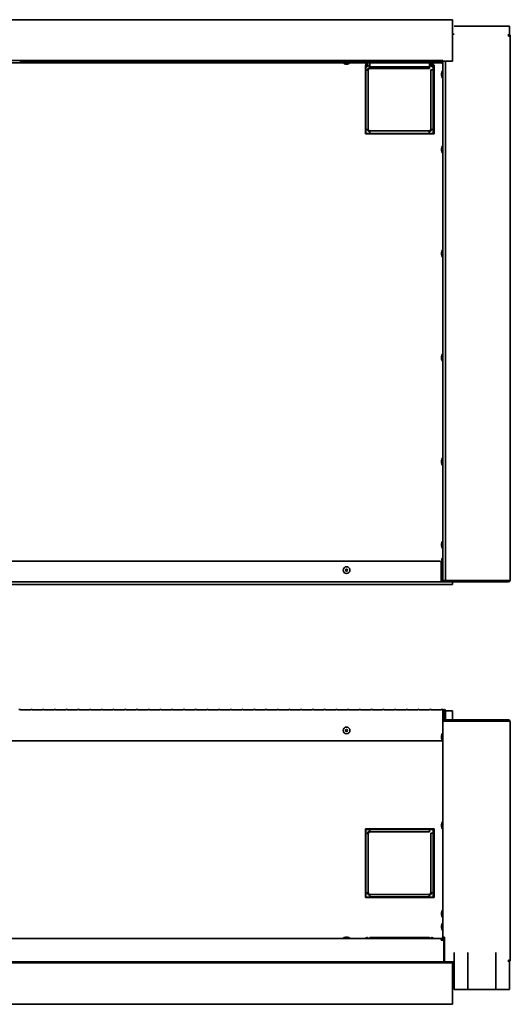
# Model space of a CAD drawing. Extents: x -6.9 to 77.3, y 3.9 to 51.3.
# Tile 2 of 3: x 17.3 to 40.9, y 3.9 to 51.3. Entities that reach past the tile are written whole.
import ezdxf

# ---------------------------------------------------------------- set-up
doc = ezdxf.new("R2010")
doc.units = 0
doc.header["$MEASUREMENT"] = 0

msp = doc.modelspace()

# ---------------------------------------------------------------- linework, layer by layer
at = {"color": 7, "lineweight": 35}
for p, q in [((38.101, 51.263), (-4.049, 51.263)), ((38.101, 51.263), (38.101, 49.263)), ((40.176, 50.958), (38.176, 50.958)), ((40.84, 50.958), (38.84, 50.958)), ((40.84, 50.958), (40.84, 50.476)), ((38.101, 50.562), (38.176, 50.562)), ((40.79, 50.476), (40.783, 50.562)), ((40.875, 50.476), (40.79, 50.476)), ((40.875, 50.476), (40.875, 24.325)), ((37.623, 49.303), (-3.621, 49.303)), ((17.318, 49.283), (17.318, 49.212)), ((17.318, 49.283), (17.811, 49.283)), ((17.318, 49.26), (17.811, 49.26)), ((17.811, 49.235), (17.318, 49.235)), ((17.811, 49.212), (17.811, 49.283)), ((17.882, 49.283), (17.882, 49.212)), ((17.882, 49.283), (18.375, 49.283)), ((17.882, 49.26), (18.375, 49.26)), ((18.375, 49.235), (17.882, 49.235)), ((18.375, 49.212), (18.375, 49.283)), ((18.447, 49.283), (18.447, 49.212)), ((18.447, 49.283), (18.939, 49.283)), ((18.447, 49.26), (18.939, 49.26)), ((18.939, 49.235), (18.447, 49.235)), ((18.939, 49.212), (18.939, 49.283)), ((19.011, 49.283), (19.011, 49.212)), ((19.011, 49.283), (19.504, 49.283)), ((19.011, 49.26), (19.504, 49.26)), ((19.504, 49.235), (19.011, 49.235)), ((19.504, 49.212), (19.504, 49.283)), ((19.575, 49.283), (19.575, 49.212)), ((19.575, 49.283), (20.068, 49.283)), ((19.575, 49.26), (20.068, 49.26)), ((20.068, 49.235), (19.575, 49.235)), ((20.068, 49.212), (20.068, 49.283)), ((20.139, 49.283), (20.139, 49.212)), ((20.139, 49.283), (20.632, 49.283)), ((20.139, 49.26), (20.632, 49.26)), ((20.632, 49.235), (20.139, 49.235)), ((20.632, 49.212), (20.632, 49.283)), ((20.703, 49.283), (20.703, 49.212)), ((20.703, 49.283), (21.196, 49.283)), ((20.703, 49.26), (21.196, 49.26)), ((21.196, 49.235), (20.703, 49.235)), ((21.196, 49.212), (21.196, 49.283)), ((21.267, 49.283), (21.267, 49.212)), ((21.267, 49.283), (21.76, 49.283)), ((21.267, 49.26), (21.76, 49.26)), ((21.76, 49.235), (21.267, 49.235)), ((21.76, 49.212), (21.76, 49.283)), ((21.832, 49.283), (21.832, 49.212)), ((21.832, 49.283), (22.324, 49.283)), ((21.832, 49.26), (22.324, 49.26)), ((22.324, 49.235), (21.832, 49.235)), ((22.324, 49.212), (22.324, 49.283)), ((22.396, 49.283), (22.396, 49.212)), ((22.396, 49.283), (22.889, 49.283)), ((22.396, 49.26), (22.889, 49.26)), ((22.889, 49.235), (22.396, 49.235)), ((22.889, 49.212), (22.889, 49.283)), ((22.96, 49.283), (22.96, 49.212)), ((22.96, 49.283), (23.453, 49.283)), ((22.96, 49.26), (23.453, 49.26)), ((23.453, 49.235), (22.96, 49.235)), ((23.453, 49.212), (23.453, 49.283)), ((23.524, 49.283), (23.524, 49.212)), ((23.524, 49.283), (24.017, 49.283)), ((23.524, 49.26), (24.017, 49.26)), ((24.017, 49.235), (23.524, 49.235)), ((24.017, 49.212), (24.017, 49.283)), ((24.088, 49.283), (24.088, 49.212)), ((24.088, 49.283), (24.581, 49.283)), ((24.088, 49.26), (24.581, 49.26)), ((24.581, 49.235), (24.088, 49.235)), ((24.581, 49.212), (24.581, 49.283)), ((24.652, 49.283), (24.652, 49.212)), ((24.652, 49.283), (25.145, 49.283)), ((24.652, 49.26), (25.145, 49.26)), ((25.145, 49.235), (24.652, 49.235)), ((25.145, 49.212), (25.145, 49.283)), ((25.217, 49.283), (25.217, 49.212)), ((25.217, 49.283), (25.71, 49.283)), ((25.217, 49.26), (25.71, 49.26)), ((25.71, 49.235), (25.217, 49.235)), ((25.71, 49.212), (25.71, 49.283)), ((25.781, 49.283), (25.781, 49.212)), ((25.781, 49.283), (26.274, 49.283)), ((25.781, 49.26), (26.274, 49.26)), ((26.274, 49.235), (25.781, 49.235)), ((26.274, 49.212), (26.274, 49.283)), ((26.345, 49.283), (26.345, 49.212)), ((26.345, 49.283), (26.838, 49.283)), ((26.345, 49.26), (26.838, 49.26)), ((26.838, 49.235), (26.345, 49.235)), ((26.838, 49.212), (26.838, 49.283)), ((26.909, 49.283), (26.909, 49.212)), ((26.909, 49.283), (27.402, 49.283)), ((26.909, 49.26), (27.402, 49.26)), ((27.402, 49.235), (26.909, 49.235)), ((27.402, 49.212), (27.402, 49.283)), ((27.473, 49.283), (27.473, 49.212)), ((27.473, 49.283), (27.966, 49.283)), ((27.473, 49.26), (27.966, 49.26)), ((27.966, 49.235), (27.473, 49.235)), ((27.966, 49.212), (27.966, 49.283)), ((28.037, 49.283), (28.037, 49.212)), ((28.037, 49.283), (28.53, 49.283)), ((28.037, 49.26), (28.53, 49.26)), ((28.53, 49.235), (28.037, 49.235)), ((28.53, 49.212), (28.53, 49.283)), ((28.602, 49.283), (28.602, 49.212)), ((28.602, 49.283), (29.095, 49.283)), ((28.602, 49.26), (29.095, 49.26)), ((29.095, 49.235), (28.602, 49.235)), ((29.095, 49.212), (29.095, 49.283)), ((29.166, 49.283), (29.166, 49.212)), ((29.166, 49.283), (29.659, 49.283)), ((29.166, 49.26), (29.659, 49.26)), ((29.659, 49.235), (29.166, 49.235)), ((29.659, 49.212), (29.659, 49.283)), ((29.73, 49.283), (29.73, 49.212)), ((29.73, 49.283), (30.223, 49.283)), ((29.73, 49.26), (30.223, 49.26)), ((30.223, 49.235), (29.73, 49.235)), ((30.223, 49.212), (30.223, 49.283)), ((30.294, 49.283), (30.294, 49.212)), ((30.294, 49.283), (30.787, 49.283)), ((30.294, 49.26), (30.787, 49.26)), ((30.787, 49.235), (30.294, 49.235)), ((30.787, 49.212), (30.787, 49.283)), ((30.858, 49.283), (30.858, 49.212)), ((30.858, 49.283), (31.351, 49.283)), ((30.858, 49.26), (31.351, 49.26)), ((31.351, 49.235), (30.858, 49.235)), ((31.351, 49.212), (31.351, 49.283)), ((31.423, 49.283), (31.423, 49.212)), ((31.423, 49.283), (31.915, 49.283)), ((31.423, 49.26), (31.915, 49.26)), ((31.915, 49.235), (31.423, 49.235)), ((31.915, 49.212), (31.915, 49.283)), ((31.987, 49.283), (31.987, 49.212)), ((31.987, 49.283), (32.48, 49.283)), ((31.987, 49.26), (32.48, 49.26)), ((32.48, 49.235), (31.987, 49.235)), ((32.48, 49.212), (32.48, 49.283)), ((32.551, 49.283), (32.551, 49.212)), ((32.551, 49.283), (33.044, 49.283)), ((32.551, 49.26), (33.044, 49.26)), ((33.044, 49.235), (32.551, 49.235)), ((33.044, 49.212), (33.044, 49.283)), ((33.115, 49.283), (33.115, 49.212)), ((33.115, 49.283), (33.608, 49.283)), ((33.115, 49.26), (33.608, 49.26)), ((33.608, 49.235), (33.115, 49.235)), ((33.608, 49.212), (33.608, 49.283)), ((33.679, 49.283), (33.679, 49.212)), ((33.679, 49.283), (34.172, 49.283)), ((33.679, 49.26), (34.172, 49.26)), ((34.172, 49.235), (33.679, 49.235)), ((34.172, 49.212), (34.172, 49.283)), ((34.243, 49.283), (34.243, 49.212)), ((34.243, 49.283), (34.736, 49.283)), ((34.243, 49.26), (34.736, 49.26)), ((34.736, 49.235), (34.243, 49.235)), ((34.736, 49.212), (34.736, 49.283)), ((34.808, 49.283), (34.808, 49.212)), ((34.808, 49.283), (35.301, 49.283)), ((34.808, 49.26), (35.301, 49.26)), ((35.301, 49.235), (34.808, 49.235)), ((35.301, 49.212), (35.301, 49.283)), ((35.372, 49.283), (35.372, 49.212)), ((35.372, 49.283), (35.865, 49.283)), ((35.372, 49.26), (35.865, 49.26)), ((35.865, 49.235), (35.372, 49.235)), ((35.865, 49.212), (35.865, 49.283)), ((35.936, 49.283), (35.936, 49.212)), ((35.936, 49.283), (36.429, 49.283)), ((35.936, 49.26), (36.429, 49.26)), ((36.429, 49.235), (35.936, 49.235)), ((36.429, 49.212), (36.429, 49.283)), ((36.5, 49.283), (36.5, 49.212)), ((36.5, 49.283), (36.993, 49.283)), ((36.5, 49.26), (36.993, 49.26)), ((36.993, 49.235), (36.5, 49.235)), ((36.993, 49.212), (36.993, 49.283)), ((37.064, 49.283), (37.064, 49.212)), ((37.064, 49.283), (37.557, 49.283)), ((37.064, 49.26), (37.557, 49.26)), ((37.557, 49.235), (37.064, 49.235)), ((37.557, 49.212), (37.557, 49.283)), ((37.623, 49.192), (37.623, 49.303)), ((37.626, 49.263), (37.623, 49.263)), ((37.76, 49.266), (37.626, 49.266)), ((37.626, 49.266), (37.626, 24.303)), ((37.76, 24.303), (37.76, 49.266)), ((38.101, 49.263), (37.76, 49.263)), ((-3.621, 49.192), (37.623, 49.192)), ((17.811, 49.212), (17.318, 49.212)), ((18.375, 49.212), (17.882, 49.212)), ((18.939, 49.212), (18.447, 49.212)), ((19.504, 49.212), (19.011, 49.212)), ((20.068, 49.212), (19.575, 49.212)), ((20.632, 49.212), (20.139, 49.212)), ((21.196, 49.212), (20.703, 49.212)), ((21.76, 49.212), (21.267, 49.212)), ((22.324, 49.212), (21.832, 49.212)), ((22.889, 49.212), (22.396, 49.212)), ((23.453, 49.212), (22.96, 49.212)), ((24.017, 49.212), (23.524, 49.212)), ((24.581, 49.212), (24.088, 49.212)), ((25.145, 49.212), (24.652, 49.212)), ((25.71, 49.212), (25.217, 49.212)), ((26.274, 49.212), (25.781, 49.212)), ((26.838, 49.212), (26.345, 49.212)), ((27.402, 49.212), (26.909, 49.212)), ((27.966, 49.212), (27.473, 49.212)), ((28.53, 49.212), (28.037, 49.212)), ((29.095, 49.212), (28.602, 49.212)), ((29.659, 49.212), (29.166, 49.212)), ((30.223, 49.212), (29.73, 49.212)), ((30.787, 49.212), (30.294, 49.212)), ((31.351, 49.212), (30.858, 49.212)), ((31.915, 49.212), (31.423, 49.212)), ((32.48, 49.212), (31.987, 49.212)), ((33.044, 49.212), (32.551, 49.212)), ((32.837, 49.192), (33.165, 49.192)), ((32.837, 49.192), (32.837, 49.185)), ((32.837, 49.185), (33.165, 49.185)), ((32.951, 49.127), (33.051, 49.127)), ((32.951, 49.127), (33.051, 49.127)), ((33.608, 49.212), (33.115, 49.212)), ((33.165, 49.192), (33.165, 49.185)), ((34.172, 49.212), (33.679, 49.212)), ((33.912, 49.077), (33.912, 45.777)), ((33.924, 49.077), (33.912, 49.077)), ((33.924, 49.068), (33.912, 49.068)), ((33.924, 48.843), (33.912, 48.843)), ((33.931, 49.038), (33.921, 49.038)), ((33.921, 49.038), (33.921, 48.843)), ((33.924, 49.192), (33.924, 49.066)), ((34.046, 48.843), (33.924, 48.843)), ((33.924, 48.843), (33.924, 45.993)), ((33.96, 49.192), (33.96, 49.066)), ((34.01, 49.077), (33.96, 49.077)), ((34.01, 49.068), (33.96, 49.068)), ((34.01, 49.066), (34.01, 49.192)), ((34.121, 49.066), (34.01, 49.066)), ((34.121, 49.038), (34.039, 49.038)), ((34.046, 45.993), (34.046, 48.843)), ((34.121, 49.066), (34.121, 49.192)), ((34.121, 49.066), (34.121, 49.005)), ((34.121, 49.007), (34.121, 48.918)), ((36.971, 49.005), (34.121, 49.005)), ((34.121, 49.005), (36.984, 49.005)), ((34.121, 48.918), (36.984, 48.918)), ((34.736, 49.212), (34.243, 49.212)), ((35.301, 49.212), (34.808, 49.212)), ((35.865, 49.212), (35.372, 49.212)), ((36.429, 49.212), (35.936, 49.212)), ((36.993, 49.212), (36.5, 49.212)), ((36.984, 49.192), (36.984, 49.066)), ((37.046, 49.066), (36.984, 49.066)), ((36.984, 49.005), (36.984, 49.066)), ((37.053, 49.038), (36.984, 49.038)), ((36.984, 48.918), (36.984, 49.005)), ((37.046, 49.066), (37.046, 49.192)), ((37.046, 48.855), (37.046, 45.993)), ((37.168, 48.855), (37.046, 48.855)), ((37.557, 49.212), (37.064, 49.212)), ((37.082, 49.066), (37.082, 49.192)), ((37.132, 49.077), (37.082, 49.077)), ((37.132, 49.068), (37.082, 49.068)), ((37.132, 49.066), (37.132, 49.192)), ((37.171, 49.038), (37.161, 49.038)), ((37.168, 49.066), (37.168, 49.192)), ((37.212, 49.077), (37.168, 49.077)), ((37.196, 49.068), (37.168, 49.068)), ((37.196, 48.855), (37.168, 48.855)), ((37.168, 45.993), (37.168, 48.855)), ((37.171, 48.855), (37.171, 49.038)), ((37.196, 45.777), (37.196, 49.068)), ((37.212, 45.777), (37.212, 49.077)), ((37.576, 49.177), (37.576, 49.192)), ((37.576, 49.177), (37.626, 49.173)), ((37.576, 49.177), (37.626, 49.17)), ((37.626, 48.799), (37.619, 48.799)), ((37.619, 48.799), (37.619, 48.471)), ((37.561, 48.685), (37.561, 48.585)), ((37.561, 48.685), (37.561, 48.585)), ((37.561, 48.685), (37.561, 48.602)), ((37.561, 48.668), (37.561, 48.585)), ((37.626, 48.471), (37.619, 48.471)), ((37.626, 48.471), (37.619, 48.471)), ((33.912, 45.993), (33.924, 45.993)), ((33.921, 45.993), (33.921, 45.788)), ((33.924, 45.993), (34.046, 45.993)), ((36.971, 45.918), (34.121, 45.918)), ((34.121, 45.918), (34.121, 45.796)), ((36.971, 45.918), (36.971, 45.796)), ((37.046, 45.993), (37.168, 45.993)), ((37.168, 45.993), (37.196, 45.993)), ((37.171, 45.788), (37.171, 45.993)), ((33.912, 45.777), (37.212, 45.777)), ((33.921, 45.788), (34.121, 45.788)), ((34.121, 45.796), (36.971, 45.796)), ((34.121, 45.796), (34.121, 45.777)), ((36.971, 45.777), (36.971, 45.796)), ((36.971, 45.788), (37.171, 45.788)), ((37.561, 45.071), (37.561, 44.971)), ((37.561, 45.071), (37.561, 44.971)), ((37.626, 45.185), (37.619, 45.185)), ((37.619, 45.185), (37.619, 44.857)), ((37.626, 44.857), (37.619, 44.857)), ((37.561, 40.071), (37.561, 39.971)), ((37.561, 40.071), (37.561, 39.971)), ((37.626, 40.185), (37.619, 40.185)), ((37.619, 40.185), (37.619, 39.857)), ((37.626, 39.857), (37.619, 39.857)), ((37.561, 35.071), (37.561, 34.971)), ((37.561, 35.071), (37.561, 34.971)), ((37.626, 35.185), (37.619, 35.185)), ((37.619, 35.185), (37.619, 34.857)), ((37.626, 34.857), (37.619, 34.857)), ((37.561, 30.071), (37.561, 29.971)), ((37.561, 30.071), (37.561, 29.971)), ((37.626, 30.185), (37.619, 30.185)), ((37.619, 30.185), (37.619, 29.857)), ((37.626, 29.857), (37.619, 29.857)), ((37.561, 26.071), (37.561, 25.988)), ((37.561, 26.054), (37.561, 25.971)), ((37.619, 26.185), (37.619, 26.128)), ((37.626, 26.185), (37.619, 26.185)), ((37.619, 26.128), (37.619, 25.857)), ((37.626, 25.857), (37.619, 25.857)), ((-3.454, 25.243), (37.456, 25.243)), ((37.556, 25.143), (37.556, 24.326)), ((37.576, 24.975), (37.576, 25.362)), ((37.576, 25.362), (37.626, 25.362)), ((37.561, 24.918), (37.561, 24.835)), ((37.561, 24.918), (37.561, 24.818)), ((37.561, 24.918), (37.561, 24.818)), ((37.561, 24.901), (37.561, 24.818)), ((37.612, 25.076), (37.576, 25.076)), ((37.576, 24.448), (37.576, 24.76)), ((37.612, 25.076), (37.626, 25.076)), ((37.626, 25.032), (37.619, 25.032)), ((37.619, 25.032), (37.619, 24.704)), ((37.626, 24.704), (37.619, 24.704)), ((37.626, 24.704), (37.619, 24.704)), ((-3.554, 24.24), (37.556, 24.24)), ((37.556, 24.362), (37.576, 24.362)), ((37.556, 24.326), (37.556, 24.24)), ((37.629, 24.302), (37.556, 24.302)), ((37.556, 24.276), (37.642, 24.276)), ((37.556, 24.24), (37.681, 24.24)), ((37.576, 24.362), (37.576, 24.448)), ((37.626, 24.303), (37.76, 24.303)), ((38.176, 24.302), (37.668, 24.302)), ((37.681, 24.245), (37.681, 24.24)), ((40.79, 24.275), (37.712, 24.275)), ((40.79, 24.239), (37.712, 24.239)), ((37.76, 24.303), (37.81, 24.303)), ((40.79, 24.303), (37.81, 24.303)), ((38.101, 24.116), (38.101, 24.239)), ((38.176, 24.303), (38.176, 24.275)), ((40.176, 24.275), (38.176, 24.275)), ((38.84, 24.303), (38.84, 24.275)), ((40.84, 24.275), (38.84, 24.275)), ((40.176, 24.303), (40.176, 24.275)), ((40.79, 24.239), (40.79, 24.275)), ((40.84, 24.312), (40.84, 24.275)), ((38.101, 24.116), (-4.049, 24.116)), ((17.247, 18.104), (17.318, 18.104)), ((17.318, 18.104), (17.318, 18.091)), ((17.811, 18.091), (17.318, 18.091)), ((17.811, 18.091), (17.811, 18.104)), ((17.811, 18.104), (17.882, 18.104)), ((17.882, 18.104), (17.882, 18.091)), ((18.375, 18.091), (17.882, 18.091)), ((18.375, 18.091), (18.375, 18.104)), ((18.375, 18.104), (18.447, 18.104)), ((18.447, 18.104), (18.447, 18.091)), ((18.939, 18.091), (18.447, 18.091)), ((18.939, 18.091), (18.939, 18.104)), ((18.939, 18.104), (19.011, 18.104)), ((19.011, 18.104), (19.011, 18.091)), ((19.504, 18.091), (19.011, 18.091)), ((19.504, 18.091), (19.504, 18.104)), ((19.504, 18.104), (19.575, 18.104)), ((19.575, 18.104), (19.575, 18.091)), ((20.068, 18.091), (19.575, 18.091)), ((20.068, 18.091), (20.068, 18.104)), ((20.068, 18.104), (20.139, 18.104)), ((20.139, 18.104), (20.139, 18.091)), ((20.632, 18.091), (20.139, 18.091)), ((20.632, 18.091), (20.632, 18.104)), ((20.632, 18.104), (20.703, 18.104)), ((20.703, 18.104), (20.703, 18.091)), ((21.196, 18.091), (20.703, 18.091)), ((21.196, 18.091), (21.196, 18.104)), ((21.196, 18.104), (21.267, 18.104)), ((21.267, 18.104), (21.267, 18.091)), ((21.76, 18.091), (21.267, 18.091)), ((21.76, 18.091), (21.76, 18.104)), ((21.76, 18.104), (21.832, 18.104)), ((21.832, 18.104), (21.832, 18.091)), ((22.324, 18.091), (21.832, 18.091)), ((22.324, 18.091), (22.324, 18.104)), ((22.324, 18.104), (22.396, 18.104)), ((22.396, 18.104), (22.396, 18.091)), ((22.889, 18.091), (22.396, 18.091)), ((22.889, 18.091), (22.889, 18.104)), ((22.889, 18.104), (22.96, 18.104)), ((22.96, 18.104), (22.96, 18.091)), ((23.453, 18.091), (22.96, 18.091)), ((23.453, 18.091), (23.453, 18.104)), ((23.453, 18.104), (23.524, 18.104)), ((23.524, 18.104), (23.524, 18.091)), ((24.017, 18.091), (23.524, 18.091)), ((24.017, 18.091), (24.017, 18.104)), ((24.017, 18.104), (24.088, 18.104)), ((24.088, 18.104), (24.088, 18.091)), ((24.581, 18.091), (24.088, 18.091)), ((24.581, 18.091), (24.581, 18.104)), ((24.581, 18.104), (24.652, 18.104)), ((24.652, 18.104), (24.652, 18.091)), ((25.145, 18.091), (24.652, 18.091)), ((25.145, 18.091), (25.145, 18.104)), ((25.145, 18.104), (25.217, 18.104)), ((25.217, 18.104), (25.217, 18.091)), ((25.71, 18.091), (25.217, 18.091)), ((25.71, 18.091), (25.71, 18.104)), ((25.71, 18.104), (25.781, 18.104)), ((25.781, 18.104), (25.781, 18.091)), ((26.274, 18.091), (25.781, 18.091)), ((26.274, 18.091), (26.274, 18.104)), ((26.274, 18.104), (26.345, 18.104)), ((26.345, 18.104), (26.345, 18.091)), ((26.838, 18.091), (26.345, 18.091)), ((26.838, 18.091), (26.838, 18.104)), ((26.838, 18.104), (26.909, 18.104)), ((26.909, 18.104), (26.909, 18.091)), ((27.402, 18.091), (26.909, 18.091)), ((27.402, 18.091), (27.402, 18.104)), ((27.402, 18.104), (27.473, 18.104)), ((27.473, 18.104), (27.473, 18.091)), ((27.966, 18.091), (27.473, 18.091)), ((27.966, 18.091), (27.966, 18.104)), ((27.966, 18.104), (28.037, 18.104)), ((28.037, 18.104), (28.037, 18.091)), ((28.53, 18.091), (28.037, 18.091)), ((28.53, 18.091), (28.53, 18.104)), ((28.53, 18.104), (28.602, 18.104)), ((28.602, 18.104), (28.602, 18.091)), ((29.095, 18.091), (28.602, 18.091)), ((29.095, 18.091), (29.095, 18.104)), ((29.095, 18.104), (29.166, 18.104)), ((29.166, 18.104), (29.166, 18.091)), ((29.659, 18.091), (29.166, 18.091)), ((29.659, 18.091), (29.659, 18.104)), ((29.659, 18.104), (29.73, 18.104)), ((29.73, 18.104), (29.73, 18.091)), ((30.223, 18.091), (29.73, 18.091)), ((30.223, 18.091), (30.223, 18.104)), ((30.223, 18.104), (30.294, 18.104)), ((30.294, 18.104), (30.294, 18.091)), ((30.787, 18.091), (30.294, 18.091)), ((30.787, 18.091), (30.787, 18.104)), ((30.787, 18.104), (30.858, 18.104)), ((30.858, 18.104), (30.858, 18.091)), ((31.351, 18.091), (30.858, 18.091)), ((31.351, 18.091), (31.351, 18.104)), ((31.351, 18.104), (31.423, 18.104)), ((31.423, 18.104), (31.423, 18.091)), ((31.915, 18.091), (31.423, 18.091)), ((31.915, 18.091), (31.915, 18.104)), ((31.915, 18.104), (31.987, 18.104)), ((31.987, 18.104), (31.987, 18.091)), ((32.48, 18.091), (31.987, 18.091)), ((32.48, 18.091), (32.48, 18.104)), ((32.48, 18.104), (32.551, 18.104)), ((32.551, 18.104), (32.551, 18.091)), ((33.044, 18.091), (32.551, 18.091)), ((33.044, 18.091), (33.044, 18.104)), ((33.044, 18.104), (33.115, 18.104)), ((33.115, 18.104), (33.115, 18.091)), ((33.608, 18.091), (33.115, 18.091)), ((33.608, 18.091), (33.608, 18.104)), ((33.608, 18.104), (33.679, 18.104)), ((33.679, 18.104), (33.679, 18.091)), ((34.172, 18.091), (33.679, 18.091)), ((34.172, 18.091), (34.172, 18.104)), ((34.172, 18.104), (34.243, 18.104)), ((34.243, 18.104), (34.243, 18.091)), ((34.736, 18.091), (34.243, 18.091)), ((34.736, 18.091), (34.736, 18.104)), ((34.736, 18.104), (34.808, 18.104)), ((34.808, 18.104), (34.808, 18.091)), ((35.301, 18.091), (34.808, 18.091)), ((35.301, 18.091), (35.301, 18.104)), ((35.301, 18.104), (35.372, 18.104)), ((35.372, 18.104), (35.372, 18.091)), ((35.865, 18.091), (35.372, 18.091)), ((35.865, 18.091), (35.865, 18.104)), ((35.865, 18.104), (35.936, 18.104)), ((35.936, 18.104), (35.936, 18.091)), ((36.429, 18.091), (35.936, 18.091)), ((36.429, 18.091), (36.429, 18.104)), ((36.429, 18.104), (36.5, 18.104)), ((36.5, 18.104), (36.5, 18.091)), ((36.993, 18.091), (36.5, 18.091)), ((36.993, 18.091), (36.993, 18.104)), ((36.993, 18.104), (37.064, 18.104)), ((37.064, 18.104), (37.064, 18.091)), ((37.557, 18.091), (37.064, 18.091)), ((37.557, 18.091), (37.557, 18.104)), ((37.557, 18.104), (37.623, 18.104)), ((37.623, 18.048), (37.623, 18.104)), ((37.623, 18.048), (37.623, 16.954)), ((37.626, 18.045), (37.623, 18.045)), ((37.626, 18.046), (37.626, 17.838)), ((37.662, 18.046), (37.662, 17.838)), ((37.698, 18.046), (37.662, 18.046)), ((37.698, 18.046), (37.698, 17.545)), ((37.725, 18.045), (37.698, 18.045)), ((37.724, 17.659), (37.724, 18.046)), ((37.76, 17.659), (37.76, 18.046)), ((38.101, 18.045), (37.76, 18.045)), ((38.101, 17.609), (38.101, 18.045)), ((37.626, 17.593), (37.623, 17.593)), ((37.662, 17.838), (37.626, 17.838)), ((37.662, 17.593), (37.626, 17.593)), ((37.626, 17.545), (37.626, 17.593)), ((37.712, 17.545), (37.626, 17.545)), ((37.626, 17.545), (37.626, 7.169)), ((37.662, 17.838), (37.662, 17.545)), ((37.662, 17.545), (37.662, 17.593)), ((40.79, 17.545), (37.712, 17.545)), ((40.79, 17.609), (37.81, 17.609)), ((38.176, 17.573), (37.81, 17.573)), ((38.101, 17.545), (38.101, 17.573)), ((38.101, 17.569), (38.176, 17.569)), ((38.176, 17.545), (38.176, 17.573)), ((40.176, 17.573), (38.176, 17.573)), ((38.84, 17.545), (38.84, 17.573)), ((40.84, 17.573), (38.84, 17.573)), ((40.176, 17.545), (40.176, 17.573)), ((40.79, 17.609), (40.79, 17.573)), ((40.84, 17.536), (40.84, 17.573)), ((40.875, 17.523), (40.875, 6.069)), ((37.623, 16.604), (-3.621, 16.604)), ((37.561, 16.84), (37.561, 16.79)), ((37.561, 16.79), (37.561, 16.74)), ((37.619, 16.954), (37.619, 16.79)), ((37.626, 16.954), (37.619, 16.954)), ((37.619, 16.79), (37.619, 16.626)), ((37.626, 16.626), (37.619, 16.626)), ((37.623, 16.626), (37.623, 16.604)), ((37.626, 16.954), (37.626, 16.79)), ((37.626, 16.79), (37.626, 16.626)), ((37.212, 12.372), (33.912, 12.372)), ((33.912, 12.372), (33.912, 9.072)), ((33.921, 12.348), (33.921, 9.098)), ((37.171, 12.348), (33.921, 12.348)), ((34.121, 12.348), (34.121, 12.344)), ((34.121, 12.344), (34.121, 12.223)), ((36.984, 12.344), (34.121, 12.344)), ((36.984, 12.344), (36.984, 12.348)), ((36.984, 12.223), (36.984, 12.344)), ((37.171, 9.098), (37.171, 12.348)), ((37.212, 9.072), (37.212, 12.372)), ((37.561, 12.59), (37.561, 12.54)), ((37.561, 12.54), (37.561, 12.49)), ((37.619, 12.704), (37.619, 12.54)), ((37.626, 12.704), (37.619, 12.704)), ((37.619, 12.54), (37.619, 12.376)), ((37.626, 12.376), (37.619, 12.376)), ((37.626, 12.704), (37.626, 12.54)), ((37.626, 12.54), (37.626, 12.376)), ((33.924, 12.148), (33.921, 12.148)), ((34.046, 12.148), (33.924, 12.148)), ((33.924, 12.148), (33.924, 9.298)), ((34.046, 9.298), (34.046, 12.148)), ((34.121, 12.223), (36.984, 12.223)), ((37.046, 12.16), (37.046, 9.298)), ((37.168, 12.16), (37.046, 12.16)), ((37.171, 12.16), (37.168, 12.16)), ((37.168, 9.298), (37.168, 12.16)), ((33.912, 9.072), (37.212, 9.072)), ((33.921, 9.298), (33.924, 9.298)), ((33.921, 9.098), (37.171, 9.098)), ((33.924, 9.298), (34.046, 9.298)), ((36.971, 9.223), (34.121, 9.223)), ((34.121, 9.223), (34.121, 9.101)), ((34.121, 9.101), (36.971, 9.101)), ((34.121, 9.101), (34.121, 9.098)), ((36.971, 9.223), (36.971, 9.101)), ((36.971, 9.098), (36.971, 9.101)), ((37.046, 9.298), (37.168, 9.298)), ((37.168, 9.298), (37.171, 9.298)), ((37.561, 8.34), (37.561, 8.253)), ((37.561, 8.34), (37.561, 8.253)), ((37.561, 8.328), (37.561, 8.24)), ((37.561, 8.328), (37.561, 8.24)), ((37.619, 8.454), (37.619, 8.166)), ((37.626, 8.454), (37.619, 8.454)), ((37.619, 8.166), (37.619, 8.126)), ((37.626, 8.126), (37.619, 8.126)), ((37.626, 8.126), (37.619, 8.126)), ((37.626, 8.454), (37.626, 8.166)), ((37.626, 8.166), (37.626, 8.126)), ((37.561, 7.715), (37.561, 7.665)), ((37.561, 7.715), (37.561, 7.628)), ((37.561, 7.703), (37.561, 7.615)), ((37.561, 7.665), (37.561, 7.615)), ((37.619, 7.829), (37.619, 7.541)), ((37.626, 7.829), (37.619, 7.829)), ((-3.554, 7.108), (37.556, 7.108)), ((33.001, 7.115), (32.837, 7.115)), ((32.837, 7.108), (32.837, 7.115)), ((33.001, 7.173), (32.951, 7.173)), ((33.051, 7.173), (33.001, 7.173)), ((33.165, 7.115), (33.001, 7.115)), ((33.165, 7.108), (33.165, 7.115)), ((34.121, 7.155), (34.121, 7.108)), ((36.971, 7.155), (34.121, 7.155)), ((34.121, 7.119), (34.121, 7.108)), ((36.971, 7.155), (36.971, 7.108)), ((36.971, 7.155), (36.984, 7.155)), ((36.984, 7.108), (36.984, 7.155)), ((37.556, 7.108), (37.556, 7.022)), ((37.626, 7.13), (37.576, 7.122)), ((37.626, 7.127), (37.576, 7.122)), ((37.576, 7.072), (37.576, 7.122)), ((37.619, 7.541), (37.619, 7.501)), ((37.626, 7.501), (37.619, 7.501)), ((37.626, 7.501), (37.619, 7.501)), ((37.626, 7.169), (37.712, 7.169)), ((37.626, 7.169), (37.626, 7.13)), ((37.626, 7.122), (37.626, 7.169)), ((37.662, 7.169), (37.662, 7.022)), ((37.662, 7.122), (37.662, 7.169)), ((37.698, 7.169), (37.698, 6.43)), ((37.712, 7.169), (37.712, 6.069)), ((37.556, 7.072), (37.576, 7.072)), ((37.556, 7.022), (37.681, 7.022)), ((37.576, 7.022), (37.576, 7.072)), ((37.681, 6.069), (37.681, 7.022)), ((37.712, 6.43), (37.681, 6.43)), ((38.176, 4.653), (38.176, 6.43)), ((38.84, 4.653), (38.84, 6.43)), ((40.176, 4.653), (40.176, 6.43)), ((38.101, 5.941), (-4.049, 5.941)), ((-3.679, 5.983), (37.681, 5.983)), ((32.837, 5.983), (33.125, 5.983)), ((32.837, 5.983), (32.837, 5.976)), ((32.837, 5.976), (33.125, 5.976)), ((33.125, 5.983), (33.165, 5.983)), ((33.125, 5.976), (33.165, 5.976)), ((33.165, 5.983), (33.165, 5.976)), ((33.257, 5.984), (33.257, 5.977)), ((33.257, 5.977), (33.585, 5.977)), ((33.585, 5.984), (33.585, 5.977)), ((35.382, 5.984), (35.382, 5.977)), ((35.382, 5.977), (35.546, 5.977)), ((35.546, 5.977), (35.71, 5.977)), ((35.71, 5.984), (35.71, 5.977)), ((37.507, 5.984), (37.507, 5.977)), ((37.507, 5.977), (37.671, 5.977)), ((37.671, 5.977), (37.835, 5.977)), ((37.681, 6.069), (37.681, 5.983)), ((37.681, 6.019), (37.712, 6.019)), ((37.712, 6.019), (37.681, 6.019)), ((37.681, 5.984), (37.712, 5.984)), ((37.681, 5.984), (37.712, 5.984)), ((37.712, 5.984), (37.712, 6.069)), ((38.176, 5.984), (37.712, 5.984)), ((37.835, 5.984), (37.835, 5.977)), ((37.837, 5.984), (38.125, 5.984)), ((37.837, 5.984), (37.837, 5.977)), ((37.837, 5.977), (38.125, 5.977)), ((38.101, 3.941), (38.101, 5.941)), ((38.125, 5.984), (38.165, 5.984)), ((38.125, 5.977), (38.165, 5.977)), ((38.165, 5.984), (38.165, 5.977)), ((40.783, 5.984), (40.79, 6.069)), ((40.875, 6.069), (40.79, 6.069)), ((40.84, 4.653), (40.84, 6.069)), ((40.176, 4.653), (38.176, 4.653)), ((40.84, 4.653), (38.84, 4.653)), ((38.101, 3.941), (-4.049, 3.941))]:
    msp.add_line(p, q, dxfattribs=at)
for points in [[(40.875, 24.325), (40.875, 24.325), (40.875, 24.323), (40.874, 24.322), (40.87, 24.32), (40.861, 24.317), (40.837, 24.311), (40.79, 24.303)], [(40.79, 17.545), (40.832, 17.538), (40.851, 17.534), (40.867, 17.529), (40.872, 17.527), (40.874, 17.525), (40.875, 17.524), (40.875, 17.523)]]:
    msp.add_lwpolyline(points, dxfattribs=at)
for centre, radius in [((33.001, 24.81), 0.164), ((33.001, 24.81), 0.05), ((33.001, 17.105), 0.164), ((33.001, 17.105), 0.05)]:
    msp.add_circle(centre, radius, dxfattribs=at)
for centre, radius, start, end in [((40.79, 50.476), 0.0859, 0, 54.4036), ((37.576, 49.177), 0.0859, 54.4033, 56.9078), ((32.962, 49.29), 0.164, 220.2014, 266.1607), ((33.04, 49.29), 0.164, 273.8393, 319.7986), ((33.985, 49.066), 0.0609, 180, 360), ((33.985, 49.066), 0.025, 180, 360), ((34.121, 48.843), 0.111, 90, 180), ((34.121, 48.843), 0.075, 90, 180), ((37.107, 49.066), 0.0609, 180, 360), ((37.107, 49.066), 0.025, 180, 360), ((37.725, 48.674), 0.164, 130.2014, 176.1607), ((37.725, 48.674), 0.164, 130.2014, 176.1607), ((37.576, 49.177), 0.05, 0, 20.2813), ((37.725, 48.596), 0.164, 183.8393, 229.7986), ((37.725, 48.596), 0.164, 183.8393, 229.7986), ((34.121, 45.993), 0.111, 180, 270), ((34.121, 45.993), 0.075, 180, 270), ((36.971, 45.993), 0.111, 270, 360), ((36.971, 45.993), 0.075, 270, 360), ((37.725, 45.06), 0.164, 130.2014, 176.1607), ((37.725, 44.982), 0.164, 183.8393, 229.7986), ((37.725, 40.06), 0.164, 130.2014, 176.1607), ((37.725, 39.982), 0.164, 183.8393, 229.7986), ((37.725, 35.06), 0.164, 130.2014, 176.1607), ((37.725, 34.982), 0.164, 183.8393, 229.7986), ((37.725, 30.06), 0.164, 130.2014, 176.1607), ((37.725, 29.982), 0.164, 183.8393, 229.7986), ((37.725, 26.06), 0.164, 130.2014, 176.1607), ((37.725, 25.982), 0.164, 183.8393, 229.7986), ((37.456, 25.143), 0.1, 0, 90), ((37.725, 24.907), 0.164, 130.2014, 176.1607), ((37.725, 24.907), 0.164, 130.2014, 176.1607), ((37.725, 24.829), 0.164, 183.8393, 229.7986), ((37.725, 24.829), 0.164, 183.8393, 229.7986), ((37.712, 24.325), 0.0859, 194.9849, 270), ((37.712, 24.325), 0.05, 206.3725, 270), ((40.79, 24.325), 0.0859, 270, 360), ((37.693, 18.046), 0.0671, 360, 180), ((37.693, 18.046), 0.0312, 360, 180), ((37.81, 17.659), 0.0859, 180, 270), ((37.81, 17.659), 0.05, 180, 270), ((40.79, 17.523), 0.0859, 0, 90), ((37.725, 16.83), 0.164, 130.2014, 176.1607), ((37.725, 16.751), 0.164, 183.8393, 229.7986), ((37.725, 12.58), 0.164, 130.2014, 176.1607), ((37.725, 12.501), 0.164, 183.8393, 229.7986), ((34.121, 12.148), 0.111, 90, 180), ((34.121, 12.148), 0.075, 90, 180), ((34.121, 9.298), 0.111, 180, 270), ((34.121, 9.298), 0.075, 180, 270), ((36.971, 9.298), 0.111, 270, 360), ((36.971, 9.298), 0.075, 270, 360), ((37.725, 8.33), 0.164, 130.2014, 176.1607), ((37.725, 8.33), 0.164, 130.2014, 176.1607), ((37.725, 8.251), 0.164, 183.8393, 229.7986), ((37.725, 8.251), 0.164, 183.8393, 229.7986), ((37.725, 7.705), 0.164, 130.2014, 176.1607), ((37.725, 7.705), 0.164, 130.2014, 176.1607), ((37.725, 7.626), 0.164, 183.8393, 229.7986), ((37.725, 7.626), 0.164, 183.8393, 229.7986), ((32.962, 7.01), 0.164, 93.8393, 139.7986), ((33.04, 7.01), 0.164, 40.2014, 86.1607), ((33.985, 7.094), 0.0609, 13.2083, 166.7917), ((33.985, 7.094), 0.025, 33.8215, 146.1785), ((37.107, 7.094), 0.0609, 13.2083, 166.7917), ((37.107, 7.094), 0.025, 33.8215, 146.1785), ((37.576, 7.122), 0.0859, 270, 0), ((37.576, 7.122), 0.05, 270, 360), ((32.962, 6.082), 0.164, 220.2014, 239.2652), ((33.04, 6.082), 0.164, 300.7349, 319.7986), ((33.46, 6.082), 0.164, 300.6084, 319.7986), ((35.507, 6.082), 0.164, 220.2014, 239.3926), ((35.585, 6.082), 0.164, 300.6074, 319.7986), ((37.632, 6.082), 0.164, 220.2014, 239.3916), ((37.71, 6.082), 0.164, 300.6084, 319.7986), ((37.962, 6.082), 0.164, 220.2014, 239.4025), ((38.04, 6.082), 0.164, 291.8751, 319.7986), ((40.79, 6.069), 0.0859, 305.5964, 0)]:
    msp.add_arc(centre, radius, start, end, dxfattribs=at)
msp.add_ellipse((33.382, 6.082), major_axis=(0, -0.164), ratio=0.999998, start_param=5.414036, end_param=5.748967, dxfattribs=at)

doc.saveas('drawing.dxf')
